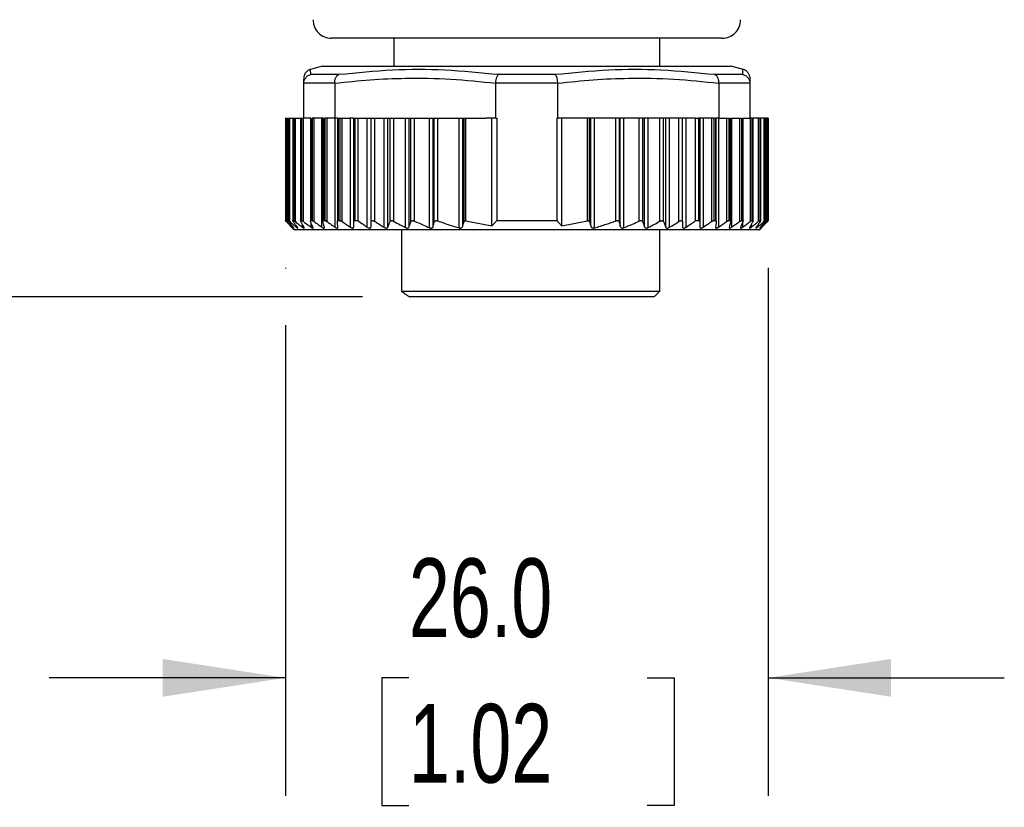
# Model space of a CAD drawing. Header units: millimetres. Extents: x 13 to 546, y 13 to 419.
# Tile 4 of 20: x 89 to 142, y 242 to 285. Entities that reach past the tile are written whole.
import ezdxf

# ---------------------------------------------------------------- set-up
doc = ezdxf.new("R2010")
doc.units = ezdxf.units.MM
doc.header["$LTSCALE"] = 2
doc.linetypes.add('SLD-Solid', pattern=[0])
doc.layers.add('DIMENSIONS', color=140, linetype='SLD-Solid', lineweight=25)
doc.styles.add('SLDTEXTSTYLE0', font='TXT', dxfattribs={"width": 0.7})
doc.dimstyles.new('SLDDIMSTYLE3', dxfattribs={"dimtxt": 4.316016, "dimasz": 6.604, "dimexe": 0, "dimexo": 0.0625, "dimgap": 1.079004, "dimtad": 0, "dimtih": 1, "dimtoh": 1, "dimdec": 1, "dimrnd": 1e-09, "dimzin": 12, "dimdsep": 46, "dimtxsty": 'SLDTEXTSTYLE0', "dimsah": 1, "dimcen": 0.09, "dimadec": 0, "dimazin": 3, "dimtfac": 1, "dimtdec": 1, "dimtmove": 0, "dimatfit": 0, "dimfxl": 0, "dimfrac": 2, "dimtolj": 1, "dimtzin": 12, "dimarcsym": 0})
doc.dimstyles.new('SLDDIMSTYLE5', dxfattribs={"dimtxt": 4.316016, "dimasz": 6.604, "dimexe": 0, "dimexo": 0.0625, "dimgap": 1.079004, "dimtad": 0, "dimtih": 1, "dimtoh": 1, "dimdec": 1, "dimrnd": 1e-09, "dimzin": 4, "dimdsep": 46, "dimtxsty": 'SLDTEXTSTYLE0', "dimsah": 1, "dimcen": 0.09, "dimadec": 0, "dimazin": 1, "dimtfac": 1, "dimtdec": 1, "dimtmove": 0, "dimatfit": 0, "dimfxl": 0, "dimfrac": 2, "dimtolj": 1, "dimtzin": 12, "dimarcsym": 0})

# ---------------------------------------------------------------- blocks, each defined once
blk = doc.blocks.new('_D_2')
at = {"layer": 'DIMENSIONS'}
for p, q in [((67.108, 310.046), (67.108, 322.746)), ((103.244, 310.046), (60.758, 310.046)), ((60.695, 290.697), (59.246, 290.697)), ((59.246, 290.697), (59.246, 283.837)), ((73.521, 290.697), (74.97, 290.697)), ((74.97, 290.697), (74.97, 283.837)), ((59.246, 283.837), (60.695, 283.837)), ((74.97, 283.837), (73.521, 283.837)), ((107.449, 269.689), (60.758, 269.689)), ((67.108, 269.689), (67.108, 256.989))]:
    blk.add_line(p, q, dxfattribs=at)
for points in [[(67.108, 310.046), (68.124, 316.65), (66.092, 316.65)], [(67.108, 269.689), (66.092, 263.085), (68.124, 263.085)]]:
    blk.add_solid(points, dxfattribs=at)
at = {"layer": 'DIMENSIONS', "char_height": 4.2333, "attachment_point": 1, "style": 'SLDTEXTSTYLE0'}
for s, insert in [('40.4', (60.695, 297.12)), ('1.59', (60.695, 289.295))]:
    blk.add_mtext(s, dxfattribs=dict(at, insert=insert))
blk = doc.blocks.new('_D_7')
at = {"layer": 'DIMENSIONS'}
for p, q in [((103.298, 271.249), (103.298, 271.213)), ((129.27, 271.249), (129.27, 242.862)), ((103.298, 268.165), (103.298, 242.862)), ((103.298, 249.212), (90.598, 249.212)), ((109.941, 249.212), (108.492, 249.212)), ((108.492, 249.212), (108.492, 242.353)), ((122.767, 249.212), (124.216, 249.212)), ((124.216, 249.212), (124.216, 242.353)), ((129.27, 249.212), (141.97, 249.212)), ((108.492, 242.353), (109.941, 242.353)), ((124.216, 242.353), (122.767, 242.353))]:
    blk.add_line(p, q, dxfattribs=at)
for points in [[(103.298, 249.212), (96.694, 250.228), (96.694, 248.196)], [(129.27, 249.212), (135.874, 248.196), (135.874, 250.228)]]:
    blk.add_solid(points, dxfattribs=at)
at = {"layer": 'DIMENSIONS', "char_height": 4.2333, "attachment_point": 1, "style": 'SLDTEXTSTYLE0'}
for s, insert in [('26.0', (109.941, 255.636)), ('1.02', (109.941, 247.81))]:
    blk.add_mtext(s, dxfattribs=dict(at, insert=insert))

msp = doc.modelspace()

# ---------------------------------------------------------------- linework, layer by layer
for p, q in [((126.784, 283.589), (105.784, 283.589)), ((109.134, 283.589), (109.134, 282.089)), ((123.434, 282.089), (123.434, 283.589)), ((105.284, 282.089), (104.649, 281.919)), ((105.284, 282.089), (127.284, 282.089)), ((127.919, 281.919), (127.284, 282.089)), ((104.284, 281.159), (104.284, 281.411)), ((104.665, 281.653), (106.188, 281.653)), ((114.761, 281.653), (117.807, 281.653)), ((126.38, 281.653), (127.903, 281.653)), ((128.184, 281.729), (128.184, 281.711)), ((128.284, 281.411), (128.284, 281.159)), ((105.954, 281.17), (104.284, 281.17)), ((104.284, 279.289), (104.284, 281.159)), ((105.954, 281.159), (105.954, 279.289)), ((117.954, 281.17), (114.614, 281.17)), ((114.614, 279.289), (114.614, 281.159)), ((117.954, 279.289), (117.954, 281.159)), ((128.284, 281.17), (126.614, 281.17)), ((126.614, 281.159), (126.614, 279.289)), ((128.284, 281.159), (128.284, 279.289)), ((103.298, 279.289), (103.298, 273.788)), ((103.298, 279.289), (103.298, 273.789)), ((103.298, 279.289), (103.306, 279.289)), ((103.298, 279.289), (103.298, 279.289)), ((103.306, 279.289), (103.306, 273.789)), ((103.306, 279.289), (103.368, 279.289)), ((103.368, 273.736), (103.368, 279.289)), ((103.368, 279.289), (103.431, 279.289)), ((103.431, 279.289), (103.431, 273.786)), ((103.431, 279.289), (103.433, 279.289)), ((103.433, 279.289), (103.433, 273.789)), ((103.433, 279.289), (103.455, 279.289)), ((103.455, 279.289), (103.455, 273.789)), ((103.455, 279.289), (103.531, 279.289)), ((103.531, 273.736), (103.531, 279.289)), ((103.531, 279.289), (103.702, 279.289)), ((103.702, 279.289), (103.702, 273.782)), ((103.702, 279.289), (103.709, 279.289)), ((103.709, 279.289), (103.709, 273.789)), ((103.709, 279.289), (103.746, 279.289)), ((103.746, 279.289), (103.746, 273.789)), ((103.746, 279.289), (103.834, 279.289)), ((103.834, 273.736), (103.834, 279.289)), ((103.834, 279.289), (104.109, 279.289)), ((104.109, 279.289), (104.109, 273.775)), ((104.109, 279.289), (104.122, 279.289)), ((104.122, 279.289), (104.122, 273.789)), ((104.122, 279.289), (104.173, 279.289)), ((104.173, 279.289), (104.173, 273.789)), ((104.173, 279.289), (104.273, 279.289)), ((104.273, 273.736), (104.273, 279.289)), ((104.273, 279.289), (104.284, 279.289)), ((104.669, 279.289), (104.284, 279.289)), ((104.648, 279.289), (104.648, 273.768)), ((104.669, 279.289), (104.669, 273.789)), ((105.343, 279.289), (104.733, 279.289)), ((104.733, 279.289), (104.733, 273.789)), ((104.844, 273.736), (104.844, 279.289)), ((105.266, 273.438), (105.266, 279.289)), ((105.311, 279.289), (105.311, 273.756)), ((105.343, 279.289), (105.343, 273.789)), ((105.42, 279.289), (105.42, 273.789)), ((105.954, 279.289), (105.42, 279.289)), ((105.54, 273.736), (105.54, 279.289)), ((106.093, 279.289), (105.954, 279.289)), ((105.975, 273.438), (105.975, 279.289)), ((106.093, 279.289), (106.093, 273.745)), ((106.093, 279.289), (106.137, 279.289)), ((106.137, 279.289), (106.137, 273.789)), ((106.137, 279.289), (106.226, 279.289)), ((106.226, 279.289), (106.226, 273.789)), ((106.226, 279.289), (106.354, 279.289)), ((106.354, 273.736), (106.354, 279.289)), ((106.354, 279.289), (106.769, 279.289)), ((106.945, 279.289), (106.769, 279.289)), ((106.798, 273.438), (106.798, 279.289)), ((106.945, 279.289), (106.972, 279.289)), ((106.972, 273.438), (106.972, 279.289)), ((106.972, 279.289), (106.984, 279.289)), ((106.984, 273.736), (106.984, 279.289)), ((106.984, 279.289), (107.041, 279.289)), ((107.041, 279.289), (107.041, 273.789)), ((107.041, 279.289), (107.2, 279.289)), ((107.2, 279.289), (107.2, 273.789)), ((107.2, 279.289), (107.706, 279.289)), ((107.706, 273.441), (107.706, 279.289)), ((107.706, 279.289), (107.906, 279.289)), ((107.906, 273.718), (107.906, 279.289)), ((107.906, 279.289), (108.106, 279.289)), ((108.106, 273.744), (108.106, 279.289)), ((108.106, 279.289), (108.613, 279.289)), ((108.613, 273.43), (108.613, 279.289)), ((108.613, 279.289), (108.806, 279.289)), ((108.806, 273.433), (108.806, 279.289)), ((108.806, 279.289), (108.931, 279.289)), ((108.931, 273.741), (108.931, 279.289)), ((108.931, 279.289), (109.124, 279.289)), ((109.124, 273.755), (109.124, 279.289)), ((109.124, 279.289), (109.756, 279.289)), ((109.756, 273.418), (109.756, 279.289)), ((109.756, 279.289), (109.949, 279.289)), ((109.949, 273.447), (109.949, 279.289)), ((109.949, 279.289), (110.051, 279.289)), ((110.051, 273.727), (110.051, 279.289)), ((110.051, 279.289), (110.244, 279.289)), ((110.244, 273.766), (110.244, 279.289)), ((110.244, 279.289), (111.059, 279.289)), ((111.059, 273.407), (111.059, 279.289)), ((111.059, 279.289), (111.256, 279.289)), ((111.256, 273.478), (111.256, 279.289)), ((111.256, 279.289), (111.302, 279.289)), ((111.302, 273.696), (111.302, 279.289)), ((111.302, 279.289), (111.499, 279.289)), ((111.499, 273.775), (111.499, 279.289)), ((111.499, 279.289), (112.645, 279.289)), ((112.645, 273.398), (112.645, 279.289)), ((112.645, 279.289), (112.838, 279.289)), ((112.838, 273.486), (112.838, 279.289)), ((112.838, 279.289), (112.914, 279.289)), ((112.914, 273.739), (112.914, 279.289)), ((112.914, 279.289), (113.011, 279.289)), ((113.011, 273.786), (113.011, 279.289)), ((113.011, 279.289), (114.069, 279.289)), ((114.614, 279.289), (114.069, 279.289)), ((114.404, 273.507), (114.404, 279.289)), ((114.614, 279.289), (114.675, 279.289)), ((114.675, 279.289), (114.675, 273.789)), ((117.893, 279.289), (117.954, 279.289)), ((117.893, 279.289), (117.893, 273.789)), ((118.499, 279.289), (117.954, 279.289)), ((118.164, 273.507), (118.164, 279.289)), ((119.557, 279.289), (118.499, 279.289)), ((119.557, 273.786), (119.557, 279.289)), ((119.654, 279.289), (119.557, 279.289)), ((119.654, 273.739), (119.654, 279.289)), ((119.73, 279.289), (119.654, 279.289)), ((119.73, 273.486), (119.73, 279.289)), ((119.923, 279.289), (119.73, 279.289)), ((119.923, 273.398), (119.923, 279.289)), ((121.069, 279.289), (119.923, 279.289)), ((121.069, 273.775), (121.069, 279.289)), ((121.266, 279.289), (121.069, 279.289)), ((121.266, 273.696), (121.266, 279.289)), ((121.312, 279.289), (121.266, 279.289)), ((121.312, 273.478), (121.312, 279.289)), ((121.509, 279.289), (121.312, 279.289)), ((121.509, 273.407), (121.509, 279.289)), ((122.324, 279.289), (121.509, 279.289)), ((122.324, 273.766), (122.324, 279.289)), ((122.517, 279.289), (122.324, 279.289)), ((122.517, 273.727), (122.517, 279.289)), ((122.619, 279.289), (122.517, 279.289)), ((122.619, 273.447), (122.619, 279.289)), ((122.812, 279.289), (122.619, 279.289)), ((122.812, 273.418), (122.812, 279.289)), ((123.444, 279.289), (122.812, 279.289)), ((123.444, 273.755), (123.444, 279.289)), ((123.637, 279.289), (123.444, 279.289)), ((123.637, 273.741), (123.637, 279.289)), ((123.762, 279.289), (123.637, 279.289)), ((123.762, 273.433), (123.762, 279.289)), ((123.955, 279.289), (123.762, 279.289)), ((123.955, 273.43), (123.955, 279.289)), ((124.462, 279.289), (123.955, 279.289)), ((124.462, 273.744), (124.462, 279.289)), ((124.662, 279.289), (124.462, 279.289)), ((124.662, 273.718), (124.662, 279.289)), ((124.862, 279.289), (124.662, 279.289)), ((124.862, 273.441), (124.862, 279.289)), ((125.367, 279.289), (124.862, 279.289)), ((125.367, 273.789), (125.367, 279.289)), ((125.367, 279.289), (125.527, 279.289)), ((125.527, 279.289), (125.527, 273.789)), ((125.584, 279.289), (125.527, 279.289)), ((125.584, 279.289), (125.584, 273.736)), ((125.596, 279.289), (125.584, 279.289)), ((125.596, 279.289), (125.596, 273.438)), ((125.623, 279.289), (125.596, 279.289)), ((125.799, 279.289), (125.623, 279.289)), ((125.77, 279.289), (125.77, 273.438)), ((126.214, 279.289), (125.799, 279.289)), ((126.214, 279.289), (126.214, 273.736)), ((126.342, 279.289), (126.214, 279.289)), ((126.342, 279.289), (126.342, 273.789)), ((126.342, 279.289), (126.431, 279.289)), ((126.431, 279.289), (126.431, 273.789)), ((126.475, 279.289), (126.431, 279.289)), ((126.475, 273.745), (126.475, 279.289)), ((126.614, 279.289), (126.475, 279.289)), ((126.593, 279.289), (126.593, 273.438)), ((126.614, 279.289), (127.148, 279.289)), ((127.028, 279.289), (127.028, 273.736)), ((127.148, 279.289), (127.148, 273.789)), ((127.225, 279.289), (127.835, 279.289)), ((127.225, 279.289), (127.225, 273.789)), ((127.257, 273.757), (127.257, 279.289)), ((127.302, 279.289), (127.302, 273.438)), ((127.724, 279.289), (127.724, 273.736)), ((127.835, 279.289), (127.835, 273.789)), ((127.899, 279.289), (128.284, 279.289)), ((127.899, 279.289), (127.899, 273.789)), ((127.92, 273.767), (127.92, 279.289)), ((128.295, 279.289), (128.284, 279.289)), ((128.295, 279.289), (128.295, 273.736)), ((128.395, 279.289), (128.295, 279.289)), ((128.395, 279.289), (128.395, 273.789)), ((128.395, 279.289), (128.446, 279.289)), ((128.446, 279.289), (128.446, 273.789)), ((128.459, 279.289), (128.446, 279.289)), ((128.459, 273.775), (128.459, 279.289)), ((128.734, 279.289), (128.459, 279.289)), ((128.734, 279.289), (128.734, 273.736)), ((128.822, 279.289), (128.734, 279.289)), ((128.822, 279.289), (128.822, 273.789)), ((128.822, 279.289), (128.859, 279.289)), ((128.859, 279.289), (128.859, 273.789)), ((128.866, 279.289), (128.859, 279.289)), ((128.866, 273.782), (128.866, 279.289)), ((129.037, 279.289), (128.866, 279.289)), ((129.037, 279.289), (129.037, 273.736)), ((129.113, 279.289), (129.037, 279.289)), ((129.113, 279.289), (129.113, 273.789)), ((129.113, 279.289), (129.135, 279.289)), ((129.135, 279.289), (129.135, 273.789)), ((129.137, 279.289), (129.135, 279.289)), ((129.137, 273.785), (129.137, 279.289)), ((129.2, 279.289), (129.137, 279.289)), ((129.2, 279.289), (129.2, 273.736)), ((129.262, 279.289), (129.2, 279.289)), ((129.262, 279.289), (129.262, 273.789)), ((129.262, 279.289), (129.27, 279.289)), ((129.27, 273.788), (129.27, 279.289)), ((129.27, 279.289), (129.27, 273.789)), ((129.27, 279.289), (129.27, 279.289)), ((103.298, 273.789), (103.306, 273.789)), ((103.433, 273.789), (103.455, 273.789)), ((103.682, 273.391), (103.784, 273.289)), ((103.692, 273.438), (103.692, 273.469)), ((103.709, 273.789), (103.746, 273.789)), ((103.886, 273.438), (103.886, 273.513)), ((104.124, 273.736), (104.11, 273.768)), ((104.122, 273.789), (104.173, 273.789)), ((104.215, 273.438), (104.215, 273.577)), ((104.669, 273.789), (104.733, 273.789)), ((104.677, 273.438), (104.677, 273.686)), ((105.343, 273.789), (105.42, 273.789)), ((106.137, 273.789), (106.226, 273.789)), ((107.041, 273.789), (107.2, 273.789)), ((107.906, 273.456), (107.906, 273.718)), ((113.011, 273.786), (114.404, 273.507)), ((114.675, 273.789), (117.893, 273.789)), ((118.164, 273.507), (119.557, 273.786)), ((124.662, 273.718), (124.662, 273.456)), ((125.367, 273.789), (125.527, 273.789)), ((126.342, 273.789), (126.431, 273.789)), ((127.148, 273.789), (127.225, 273.789)), ((127.172, 273.438), (127.171, 273.418)), ((127.835, 273.789), (127.899, 273.789)), ((127.891, 273.686), (127.891, 273.438)), ((128.353, 273.577), (128.353, 273.438)), ((128.395, 273.789), (128.446, 273.789)), ((128.682, 273.513), (128.682, 273.438)), ((128.784, 273.289), (128.886, 273.391)), ((128.822, 273.789), (128.859, 273.789)), ((128.876, 273.469), (128.876, 273.438)), ((129.113, 273.789), (129.135, 273.789)), ((129.135, 273.789), (129.135, 273.785)), ((129.262, 273.789), (129.27, 273.789)), ((128.784, 273.289), (103.784, 273.289)), ((109.549, 273.289), (109.549, 269.989)), ((123.434, 269.989), (123.434, 273.289)), ((109.549, 269.989), (123.434, 269.989)), ((123.134, 269.689), (109.989, 269.689)), ((123.134, 269.689), (123.434, 269.989))]:
    msp.add_line(p, q)
at = {"flags": 128}
for points in [[(104.665, 281.653), (104.657, 281.891), (104.657, 281.891)], [(127.903, 281.653), (127.911, 281.891), (127.911, 281.891)]]:
    msp.add_lwpolyline(points, dxfattribs=at)
for centre, start, end in [((105.784, 284.589), 179.9997, 270), ((126.784, 284.589), 269.9999, 360)]:
    msp.add_arc(centre, 1, start, end)
for points, knots in [([(104.655, 281.921), (104.605, 281.902), (104.502, 281.864), (104.381, 281.747), (104.299, 281.6), (104.289, 281.491), (104.284, 281.438)], [0, 0, 0, 0, 0.243177, 0.500001, 0.756812, 1, 1, 1, 1]), ([(106.188, 281.653), (107.146, 281.748), (109.036, 281.937), (111.907, 281.937), (113.8, 281.748), (114.761, 281.653)], [0, 0, 0, 0, 0.3359067, 0.6630453, 1, 1, 1, 1]), ([(117.807, 281.653), (118.767, 281.748), (120.661, 281.936), (123.531, 281.937), (125.422, 281.748), (126.38, 281.653)], [0, 0, 0, 0, 0.336877, 0.664016, 1, 1, 1, 1]), ([(128.187, 281.73), (128.185, 281.734), (128.157, 281.788), (128.063, 281.862), (127.962, 281.902), (127.913, 281.921)], [0, 0, 0, 0, 0.039236, 0.532721, 1, 1, 1, 1]), ([(104.284, 281.17), (104.288, 281.212), (104.297, 281.305), (104.364, 281.444), (104.483, 281.581), (104.602, 281.628), (104.665, 281.653)], [0, 0, 0, 0, 0.192687, 0.424405, 0.694073, 1, 1, 1, 1]), ([(105.954, 281.17), (105.954, 281.213), (105.955, 281.305), (105.992, 281.442), (106.062, 281.575), (106.146, 281.627), (106.188, 281.653)], [0, 0, 0, 0, 0.230882, 0.485295, 0.746498, 1, 1, 1, 1]), ([(114.614, 281.159), (113.807, 281.242), (112.195, 281.409), (109.937, 281.443), (107.854, 281.364), (106.588, 281.227), (105.954, 281.159)], [0, 0, 0, 0, 0.280186, 0.559916, 0.779779, 1, 1, 1, 1]), ([(114.614, 281.17), (114.618, 281.211), (114.625, 281.3), (114.654, 281.432), (114.689, 281.558), (114.739, 281.624), (114.761, 281.653)], [0, 0, 0, 0, 0.245071, 0.520722, 0.789529, 1, 1, 1, 1]), ([(117.954, 281.17), (117.95, 281.213), (117.942, 281.304), (117.913, 281.437), (117.879, 281.562), (117.829, 281.625), (117.807, 281.653)], [0, 0, 0, 0, 0.256026, 0.533458, 0.796438, 1, 1, 1, 1]), ([(126.614, 281.159), (125.807, 281.242), (124.195, 281.409), (121.937, 281.443), (119.854, 281.364), (118.588, 281.227), (117.954, 281.159)], [0, 0, 0, 0, 0.280186, 0.559916, 0.779779, 1, 1, 1, 1]), ([(126.614, 281.17), (126.614, 281.211), (126.613, 281.301), (126.578, 281.437), (126.509, 281.573), (126.423, 281.626), (126.38, 281.653)], [0, 0, 0, 0, 0.220689, 0.472488, 0.737818, 1, 1, 1, 1]), ([(127.903, 281.653), (127.964, 281.629), (128.081, 281.583), (128.201, 281.45), (128.27, 281.309), (128.279, 281.214), (128.284, 281.17)], [0, 0, 0, 0, 0.297353, 0.563927, 0.798468, 1, 1, 1, 1]), ([(128.184, 281.711), (128.214, 281.663), (128.271, 281.571), (128.28, 281.463), (128.284, 281.411)], [0, 0, 0, 0, 0.524352, 1, 1, 1, 1]), ([(104.284, 281.17), (104.284, 281.168), (104.284, 281.164), (104.284, 281.16), (104.284, 281.159)], [0, 0, 0, 0, 0.559816, 1, 1, 1, 1]), ([(105.954, 281.159), (105.954, 281.161), (105.954, 281.164), (105.954, 281.168), (105.954, 281.17)], [0, 0, 0, 0, 0.5601464, 1, 1, 1, 1]), ([(114.614, 281.17), (114.614, 281.168), (114.614, 281.164), (114.614, 281.16), (114.614, 281.159)], [0, 0, 0, 0, 0.559963, 1, 1, 1, 1]), ([(117.954, 281.159), (117.954, 281.161), (117.954, 281.164), (117.954, 281.168), (117.954, 281.17)], [0, 0, 0, 0, 0.560031, 1, 1, 1, 1]), ([(126.614, 281.17), (126.614, 281.168), (126.614, 281.164), (126.614, 281.16), (126.614, 281.159)], [0, 0, 0, 0, 0.559857, 1, 1, 1, 1]), ([(128.284, 281.159), (128.284, 281.161), (128.284, 281.164), (128.284, 281.168), (128.284, 281.17)], [0, 0, 0, 0, 0.560196, 1, 1, 1, 1]), ([(103.346, 273.736), (103.336, 273.747), (103.321, 273.763), (103.303, 273.78), (103.299, 273.788), (103.298, 273.789)], [0, 0, 0, 0, 0.624172, 0.935148, 1, 1, 1, 1]), ([(103.306, 273.789), (103.309, 273.787), (103.32, 273.779), (103.34, 273.761), (103.358, 273.745), (103.368, 273.736)], [0, 0, 0, 0, 0.1492138, 0.4987007, 1, 1, 1, 1]), ([(103.636, 273.438), (103.582, 273.493), (103.484, 273.592), (103.388, 273.692), (103.346, 273.736)], [0, 0, 0, 0, 0.559261, 1, 1, 1, 1]), ([(103.368, 273.736), (103.428, 273.68), (103.535, 273.58), (103.644, 273.481), (103.692, 273.438)], [0, 0, 0, 0, 0.560537, 1, 1, 1, 1]), ([(103.466, 273.736), (103.459, 273.746), (103.448, 273.762), (103.428, 273.781), (103.432, 273.788), (103.433, 273.789)], [0, 0, 0, 0, 0.634696, 0.930101, 1, 1, 1, 1]), ([(103.455, 273.789), (103.461, 273.787), (103.476, 273.781), (103.5, 273.761), (103.52, 273.745), (103.531, 273.736)], [0, 0, 0, 0, 0.1821987, 0.5287575, 1, 1, 1, 1]), ([(103.719, 273.438), (103.672, 273.493), (103.587, 273.592), (103.503, 273.692), (103.466, 273.736)], [0, 0, 0, 0, 0.559017, 1, 1, 1, 1]), ([(103.531, 273.736), (103.597, 273.68), (103.715, 273.58), (103.833, 273.481), (103.886, 273.438)], [0, 0, 0, 0, 0.56039, 1, 1, 1, 1]), ([(103.682, 273.391), (103.683, 273.391), (103.686, 273.387), (103.664, 273.409), (103.656, 273.418), (103.642, 273.431), (103.636, 273.438)], [0, 0, 0, 0, 0.015615, 0.219654, 0.634909, 1, 1, 1, 1]), ([(103.692, 273.438), (103.704, 273.427), (103.723, 273.412), (103.738, 273.395), (103.758, 273.387), (103.744, 273.407), (103.735, 273.419), (103.724, 273.432), (103.719, 273.438)], [0, 0, 0, 0, 0.332035, 0.513576, 0.571029, 0.650733, 0.833364, 1, 1, 1, 1]), ([(103.726, 273.736), (103.72, 273.745), (103.711, 273.759), (103.698, 273.784), (103.706, 273.788), (103.709, 273.789)], [0, 0, 0, 0, 0.606759, 0.881099, 1, 1, 1, 1]), ([(103.94, 273.438), (103.9, 273.493), (103.828, 273.592), (103.757, 273.692), (103.726, 273.736)], [0, 0, 0, 0, 0.558723, 1, 1, 1, 1]), ([(103.746, 273.789), (103.753, 273.787), (103.771, 273.782), (103.8, 273.762), (103.822, 273.745), (103.834, 273.736)], [0, 0, 0, 0, 0.2096939, 0.5539388, 1, 1, 1, 1]), ([(103.834, 273.736), (103.905, 273.68), (104.031, 273.58), (104.159, 273.481), (104.215, 273.438)], [0, 0, 0, 0, 0.56026, 1, 1, 1, 1]), ([(103.886, 273.438), (103.899, 273.427), (103.92, 273.41), (103.941, 273.395), (103.965, 273.386), (103.962, 273.406), (103.952, 273.419), (103.944, 273.432), (103.94, 273.438)], [0, 0, 0, 0, 0.338525, 0.537956, 0.629153, 0.696936, 0.853133, 1, 1, 1, 1]), ([(104.111, 273.775), (104.11, 273.779), (104.11, 273.787), (104.118, 273.788), (104.122, 273.789)], [0, 0, 0, 0, 0.476225, 1, 1, 1, 1]), ([(104.295, 273.438), (104.263, 273.493), (104.206, 273.592), (104.149, 273.692), (104.124, 273.736)], [0, 0, 0, 0, 0.558395, 1, 1, 1, 1]), ([(104.173, 273.789), (104.182, 273.787), (104.203, 273.782), (104.236, 273.762), (104.26, 273.745), (104.273, 273.736)], [0, 0, 0, 0, 0.232182, 0.574635, 1, 1, 1, 1]), ([(104.215, 273.438), (104.229, 273.427), (104.253, 273.41), (104.281, 273.394), (104.305, 273.385), (104.313, 273.404), (104.305, 273.42), (104.298, 273.432), (104.295, 273.438)], [0, 0, 0, 0, 0.336742, 0.548224, 0.6673, 0.737834, 0.872221, 1, 1, 1, 1]), ([(104.273, 273.736), (104.348, 273.68), (104.482, 273.58), (104.617, 273.481), (104.677, 273.438)], [0, 0, 0, 0, 0.560159, 1, 1, 1, 1]), ([(104.656, 273.736), (104.651, 273.746), (104.644, 273.762), (104.652, 273.787), (104.663, 273.789), (104.669, 273.789)], [0, 0, 0, 0, 0.503015, 0.774395, 1, 1, 1, 1]), ([(104.782, 273.438), (104.759, 273.493), (104.716, 273.592), (104.674, 273.692), (104.656, 273.736)], [0, 0, 0, 0, 0.558063, 1, 1, 1, 1]), ([(104.677, 273.438), (104.692, 273.427), (104.718, 273.409), (104.751, 273.393), (104.778, 273.385), (104.793, 273.401), (104.789, 273.42), (104.785, 273.432), (104.782, 273.438)], [0, 0, 0, 0, 0.32876, 0.546845, 0.687301, 0.7693, 0.888811, 1, 1, 1, 1]), ([(104.733, 273.789), (104.744, 273.787), (104.768, 273.783), (104.805, 273.763), (104.83, 273.745), (104.844, 273.736)], [0, 0, 0, 0, 0.250779, 0.591871, 1, 1, 1, 1]), ([(104.844, 273.736), (104.923, 273.68), (105.063, 273.58), (105.204, 273.481), (105.266, 273.438)], [0, 0, 0, 0, 0.560096, 1, 1, 1, 1]), ([(105.266, 273.438), (105.282, 273.427), (105.309, 273.409), (105.348, 273.392), (105.377, 273.386), (105.398, 273.399), (105.4, 273.42), (105.397, 273.432), (105.396, 273.438)], [0, 0, 0, 0, 0.317284, 0.537815, 0.693976, 0.789575, 0.901637, 1, 1, 1, 1]), ([(105.313, 273.756), (105.312, 273.76), (105.31, 273.771), (105.323, 273.788), (105.336, 273.789), (105.343, 273.789)], [0, 0, 0, 0, 0.2330482, 0.6348943, 1, 1, 1, 1]), ([(105.396, 273.438), (105.38, 273.493), (105.353, 273.592), (105.326, 273.692), (105.314, 273.736)], [0, 0, 0, 0, 0.557759, 1, 1, 1, 1]), ([(105.42, 273.789), (105.432, 273.787), (105.459, 273.783), (105.499, 273.763), (105.526, 273.745), (105.54, 273.736)], [0, 0, 0, 0, 0.266369, 0.606386, 1, 1, 1, 1]), ([(105.54, 273.736), (105.621, 273.68), (105.766, 273.58), (105.911, 273.481), (105.975, 273.438)], [0, 0, 0, 0, 0.560046, 1, 1, 1, 1]), ([(105.975, 273.438), (105.992, 273.427), (106.021, 273.408), (106.064, 273.392), (106.097, 273.387), (106.122, 273.398), (106.129, 273.419), (106.128, 273.432), (106.128, 273.438)], [0, 0, 0, 0, 0.303961, 0.524006, 0.6915, 0.79976, 0.910472, 1, 1, 1, 1]), ([(106.093, 273.736), (106.093, 273.747), (106.092, 273.767), (106.113, 273.788), (106.129, 273.789), (106.137, 273.789)], [0, 0, 0, 0, 0.4128193, 0.7171393, 1, 1, 1, 1]), ([(106.128, 273.438), (106.121, 273.493), (106.11, 273.592), (106.098, 273.692), (106.093, 273.736)], [0, 0, 0, 0, 0.557561, 1, 1, 1, 1]), ([(106.226, 273.789), (106.239, 273.787), (106.268, 273.784), (106.311, 273.763), (106.339, 273.745), (106.354, 273.736)], [0, 0, 0, 0, 0.279759, 0.618896, 1, 1, 1, 1]), ([(106.354, 273.736), (106.437, 273.68), (106.584, 273.58), (106.733, 273.481), (106.798, 273.438)], [0, 0, 0, 0, 0.560008, 1, 1, 1, 1]), ([(106.798, 273.438), (106.816, 273.427), (106.846, 273.408), (106.892, 273.391), (106.928, 273.387), (106.957, 273.397), (106.97, 273.418), (106.971, 273.432), (106.972, 273.438)], [0, 0, 0, 0, 0.2900958, 0.5076968, 0.6830486, 0.8022101, 0.9156254, 1, 1, 1, 1]), ([(106.972, 273.438), (106.974, 273.493), (106.978, 273.592), (106.982, 273.692), (106.984, 273.736)], [0, 0, 0, 0, 0.557519, 1, 1, 1, 1]), ([(106.984, 273.736), (106.985, 273.747), (106.989, 273.769), (107.015, 273.787), (107.033, 273.789), (107.041, 273.789)], [0, 0, 0, 0, 0.387044, 0.705652, 1, 1, 1, 1]), ([(107.2, 273.789), (107.294, 273.724), (107.462, 273.607), (107.631, 273.492), (107.706, 273.441)], [0, 0, 0, 0, 0.5601405, 1, 1, 1, 1]), ([(107.706, 273.441), (107.724, 273.43), (107.756, 273.41), (107.806, 273.392), (107.846, 273.387), (107.879, 273.396), (107.902, 273.42), (107.904, 273.443), (107.906, 273.456)], [0, 0, 0, 0, 0.257632, 0.454994, 0.622659, 0.740186, 0.84619, 1, 1, 1, 1]), ([(107.906, 273.718), (107.907, 273.732), (107.91, 273.758), (107.94, 273.785), (107.979, 273.791), (108.021, 273.784), (108.064, 273.768), (108.092, 273.752), (108.106, 273.744)], [0, 0, 0, 0, 0.169218, 0.296909, 0.454213, 0.621797, 0.807871, 1, 1, 1, 1]), ([(108.106, 273.744), (108.2, 273.684), (108.368, 273.579), (108.538, 273.475), (108.613, 273.43)], [0, 0, 0, 0, 0.559996, 1, 1, 1, 1]), ([(108.613, 273.43), (108.63, 273.42), (108.663, 273.402), (108.713, 273.388), (108.756, 273.389), (108.789, 273.404), (108.8, 273.423), (108.806, 273.433)], [0, 0, 0, 0, 0.27039, 0.522991, 0.706065, 0.845095, 1, 1, 1, 1]), ([(108.806, 273.433), (108.829, 273.49), (108.872, 273.592), (108.913, 273.695), (108.931, 273.741)], [0, 0, 0, 0, 0.55753, 1, 1, 1, 1]), ([(108.931, 273.741), (108.937, 273.752), (108.95, 273.773), (108.987, 273.789), (109.029, 273.79), (109.074, 273.779), (109.106, 273.766), (109.122, 273.756), (109.124, 273.755)], [0, 0, 0, 0, 0.1709082, 0.3333548, 0.5321213, 0.7386233, 0.9704221, 1, 1, 1, 1]), ([(109.124, 273.755), (109.242, 273.691), (109.451, 273.576), (109.663, 273.466), (109.756, 273.418)], [0, 0, 0, 0, 0.55999, 1, 1, 1, 1]), ([(109.756, 273.418), (109.772, 273.41), (109.804, 273.396), (109.852, 273.387), (109.893, 273.392), (109.929, 273.41), (109.942, 273.433), (109.949, 273.447)], [0, 0, 0, 0, 0.242572, 0.470604, 0.649117, 0.798039, 1, 1, 1, 1]), ([(109.949, 273.447), (109.968, 273.499), (110.002, 273.592), (110.036, 273.686), (110.051, 273.727)], [0, 0, 0, 0, 0.558586, 1, 1, 1, 1]), ([(110.051, 273.727), (110.058, 273.74), (110.071, 273.765), (110.111, 273.787), (110.155, 273.791), (110.201, 273.783), (110.23, 273.772), (110.244, 273.766)], [0, 0, 0, 0, 0.1991528, 0.3752198, 0.5862863, 0.795386, 1, 1, 1, 1]), ([(110.244, 273.766), (110.395, 273.696), (110.665, 273.573), (110.939, 273.457), (111.059, 273.407)], [0, 0, 0, 0, 0.5599781, 1, 1, 1, 1]), ([(111.059, 273.407), (111.075, 273.401), (111.106, 273.39), (111.152, 273.387), (111.193, 273.396), (111.229, 273.419), (111.249, 273.45), (111.255, 273.472), (111.256, 273.478)], [0, 0, 0, 0, 0.207257, 0.402731, 0.56524, 0.714411, 0.925007, 1, 1, 1, 1]), ([(111.256, 273.478), (111.265, 273.519), (111.28, 273.591), (111.295, 273.664), (111.302, 273.696)], [0, 0, 0, 0, 0.559518, 1, 1, 1, 1]), ([(111.302, 273.696), (111.31, 273.718), (111.322, 273.753), (111.37, 273.782), (111.416, 273.791), (111.461, 273.787), (111.488, 273.778), (111.499, 273.775)], [0, 0, 0, 0, 0.274964, 0.450778, 0.657233, 0.857408, 1, 1, 1, 1]), ([(111.499, 273.775), (111.711, 273.699), (112.09, 273.563), (112.475, 273.448), (112.645, 273.398)], [0, 0, 0, 0, 0.559937, 1, 1, 1, 1]), ([(112.645, 273.398), (112.661, 273.394), (112.692, 273.387), (112.737, 273.391), (112.78, 273.407), (112.818, 273.438), (112.831, 273.47), (112.838, 273.486)], [0, 0, 0, 0, 0.2051039, 0.3985902, 0.5686117, 0.7836512, 1, 1, 1, 1]), ([(112.838, 273.486), (112.852, 273.533), (112.878, 273.617), (112.903, 273.702), (112.914, 273.739)], [0, 0, 0, 0, 0.559593, 1, 1, 1, 1]), ([(112.914, 273.739), (112.919, 273.75), (112.928, 273.768), (112.951, 273.784), (112.975, 273.79), (112.995, 273.789), (113.007, 273.787), (113.011, 273.786)], [0, 0, 0, 0, 0.298641, 0.498307, 0.689936, 0.90081, 1, 1, 1, 1]), ([(114.404, 273.507), (114.455, 273.559), (114.546, 273.653), (114.635, 273.747), (114.675, 273.789)], [0, 0, 0, 0, 0.559308, 1, 1, 1, 1]), ([(117.893, 273.789), (117.944, 273.736), (118.033, 273.642), (118.124, 273.548), (118.164, 273.507)], [0, 0, 0, 0, 0.560698, 1, 1, 1, 1]), ([(119.557, 273.786), (119.566, 273.788), (119.583, 273.791), (119.608, 273.787), (119.636, 273.773), (119.647, 273.753), (119.654, 273.739)], [0, 0, 0, 0, 0.225637, 0.435687, 0.622647, 1, 1, 1, 1]), ([(119.654, 273.739), (119.668, 273.692), (119.693, 273.607), (119.719, 273.523), (119.73, 273.486)], [0, 0, 0, 0, 0.560416, 1, 1, 1, 1]), ([(119.73, 273.486), (119.74, 273.464), (119.757, 273.428), (119.807, 273.397), (119.856, 273.387), (119.896, 273.39), (119.917, 273.396), (119.923, 273.398)], [0, 0, 0, 0, 0.299134, 0.493312, 0.716851, 0.92596, 1, 1, 1, 1]), ([(119.923, 273.398), (120.139, 273.462), (120.524, 273.578), (120.903, 273.715), (121.069, 273.775)], [0, 0, 0, 0, 0.5598957, 1, 1, 1, 1]), ([(121.069, 273.775), (121.085, 273.78), (121.116, 273.789), (121.163, 273.79), (121.203, 273.78), (121.24, 273.755), (121.26, 273.723), (121.265, 273.701), (121.266, 273.696)], [0, 0, 0, 0, 0.205783, 0.39957, 0.56336, 0.717571, 0.936485, 1, 1, 1, 1]), ([(121.266, 273.696), (121.275, 273.655), (121.29, 273.583), (121.305, 273.51), (121.312, 273.478)], [0, 0, 0, 0, 0.5604867, 1, 1, 1, 1]), ([(121.312, 273.478), (121.318, 273.46), (121.328, 273.428), (121.367, 273.399), (121.41, 273.388), (121.455, 273.39), (121.488, 273.399), (121.506, 273.406), (121.509, 273.407)], [0, 0, 0, 0, 0.230066, 0.405665, 0.574651, 0.768089, 0.962048, 1, 1, 1, 1]), ([(121.509, 273.407), (121.662, 273.472), (121.936, 273.587), (122.205, 273.711), (122.324, 273.766)], [0, 0, 0, 0, 0.559962, 1, 1, 1, 1]), ([(122.324, 273.766), (122.34, 273.772), (122.372, 273.785), (122.42, 273.791), (122.461, 273.785), (122.497, 273.765), (122.51, 273.741), (122.517, 273.727)], [0, 0, 0, 0, 0.23647, 0.458685, 0.63737, 0.791856, 1, 1, 1, 1]), ([(122.517, 273.727), (122.536, 273.674), (122.57, 273.581), (122.604, 273.488), (122.619, 273.447)], [0, 0, 0, 0, 0.561419, 1, 1, 1, 1]), ([(122.619, 273.447), (122.625, 273.434), (122.638, 273.41), (122.677, 273.391), (122.72, 273.387), (122.767, 273.397), (122.796, 273.41), (122.812, 273.418)], [0, 0, 0, 0, 0.1892394, 0.3579564, 0.5610153, 0.7645662, 1, 1, 1, 1]), ([(122.812, 273.418), (122.931, 273.479), (123.142, 273.59), (123.352, 273.705), (123.444, 273.755)], [0, 0, 0, 0, 0.559984, 1, 1, 1, 1]), ([(123.444, 273.755), (123.461, 273.764), (123.493, 273.78), (123.543, 273.791), (123.585, 273.788), (123.619, 273.772), (123.631, 273.752), (123.637, 273.741)], [0, 0, 0, 0, 0.258972, 0.501312, 0.68461, 0.830152, 1, 1, 1, 1]), ([(123.637, 273.741), (123.66, 273.683), (123.701, 273.58), (123.744, 273.477), (123.762, 273.433)], [0, 0, 0, 0, 0.562483, 1, 1, 1, 1]), ([(123.762, 273.433), (123.768, 273.422), (123.781, 273.4), (123.822, 273.387), (123.864, 273.39), (123.91, 273.404), (123.939, 273.421), (123.955, 273.43)], [0, 0, 0, 0, 0.159514, 0.344346, 0.541011, 0.746012, 1, 1, 1, 1]), ([(123.955, 273.43), (124.05, 273.488), (124.22, 273.591), (124.388, 273.697), (124.462, 273.744)], [0, 0, 0, 0, 0.559994, 1, 1, 1, 1]), ([(124.462, 273.744), (124.48, 273.754), (124.512, 273.772), (124.561, 273.788), (124.602, 273.791), (124.635, 273.78), (124.659, 273.755), (124.661, 273.732), (124.662, 273.718)], [0, 0, 0, 0, 0.245717, 0.440816, 0.607313, 0.728407, 0.840071, 1, 1, 1, 1]), ([(124.662, 273.456), (124.664, 273.442), (124.666, 273.418), (124.695, 273.392), (124.733, 273.387), (124.774, 273.395), (124.818, 273.413), (124.847, 273.431), (124.862, 273.441)], [0, 0, 0, 0, 0.161167, 0.282356, 0.4322, 0.593679, 0.776851, 1, 1, 1, 1]), ([(124.862, 273.441), (124.957, 273.506), (125.126, 273.621), (125.294, 273.738), (125.367, 273.789)], [0, 0, 0, 0, 0.559874, 1, 1, 1, 1]), ([(125.527, 273.789), (125.538, 273.788), (125.558, 273.786), (125.581, 273.764), (125.583, 273.745), (125.584, 273.736)], [0, 0, 0, 0, 0.372207, 0.67499, 1, 1, 1, 1]), ([(125.584, 273.736), (125.586, 273.68), (125.59, 273.581), (125.595, 273.481), (125.596, 273.438)], [0, 0, 0, 0, 0.562492, 1, 1, 1, 1]), ([(125.596, 273.438), (125.598, 273.427), (125.601, 273.407), (125.629, 273.388), (125.663, 273.389), (125.701, 273.4), (125.738, 273.417), (125.76, 273.432), (125.77, 273.438)], [0, 0, 0, 0, 0.149258, 0.272776, 0.433541, 0.617617, 0.840265, 1, 1, 1, 1]), ([(125.77, 273.438), (125.853, 273.493), (126.001, 273.592), (126.149, 273.692), (126.214, 273.736)], [0, 0, 0, 0, 0.55998, 1, 1, 1, 1]), ([(126.214, 273.736), (126.232, 273.747), (126.263, 273.767), (126.307, 273.786), (126.332, 273.788), (126.342, 273.789)], [0, 0, 0, 0, 0.456842, 0.792973, 1, 1, 1, 1]), ([(126.431, 273.789), (126.441, 273.788), (126.459, 273.787), (126.476, 273.763), (126.475, 273.745), (126.475, 273.736)], [0, 0, 0, 0, 0.3556141, 0.649954, 1, 1, 1, 1]), ([(126.44, 273.438), (126.439, 273.427), (126.438, 273.409), (126.461, 273.388), (126.492, 273.389), (126.527, 273.4), (126.561, 273.417), (126.583, 273.432), (126.593, 273.438)], [0, 0, 0, 0, 0.154621, 0.268098, 0.418476, 0.601518, 0.831531, 1, 1, 1, 1]), ([(126.475, 273.736), (126.468, 273.68), (126.457, 273.581), (126.445, 273.481), (126.44, 273.438)], [0, 0, 0, 0, 0.56245, 1, 1, 1, 1]), ([(126.593, 273.438), (126.674, 273.493), (126.82, 273.592), (126.964, 273.692), (127.028, 273.736)], [0, 0, 0, 0, 0.559956, 1, 1, 1, 1]), ([(127.028, 273.736), (127.045, 273.747), (127.075, 273.766), (127.116, 273.785), (127.139, 273.788), (127.148, 273.789)], [0, 0, 0, 0, 0.470605, 0.804538, 1, 1, 1, 1]), ([(127.17, 273.407), (127.173, 273.401), (127.18, 273.388), (127.21, 273.389), (127.24, 273.4), (127.273, 273.418), (127.293, 273.432), (127.302, 273.438)], [0, 0, 0, 0, 0.12469, 0.2883312, 0.5040226, 0.7875131, 1, 1, 1, 1]), ([(127.254, 273.736), (127.239, 273.68), (127.212, 273.58), (127.184, 273.481), (127.172, 273.438)], [0, 0, 0, 0, 0.562249, 1, 1, 1, 1]), ([(127.225, 273.789), (127.234, 273.788), (127.249, 273.786), (127.26, 273.761), (127.256, 273.745), (127.254, 273.736)], [0, 0, 0, 0, 0.326007, 0.613393, 1, 1, 1, 1]), ([(127.302, 273.438), (127.381, 273.493), (127.522, 273.592), (127.662, 273.692), (127.724, 273.736)], [0, 0, 0, 0, 0.559903, 1, 1, 1, 1]), ([(127.724, 273.736), (127.741, 273.747), (127.769, 273.766), (127.806, 273.785), (127.827, 273.788), (127.835, 273.789)], [0, 0, 0, 0, 0.486579, 0.817973, 1, 1, 1, 1]), ([(127.786, 273.438), (127.781, 273.428), (127.774, 273.413), (127.782, 273.388), (127.808, 273.389), (127.834, 273.401), (127.863, 273.418), (127.883, 273.432), (127.891, 273.438)], [0, 0, 0, 0, 0.186328, 0.283649, 0.401388, 0.574699, 0.815127, 1, 1, 1, 1]), ([(127.912, 273.736), (127.889, 273.68), (127.847, 273.58), (127.804, 273.481), (127.786, 273.438)], [0, 0, 0, 0, 0.561944, 1, 1, 1, 1]), ([(127.891, 273.438), (127.967, 273.493), (128.102, 273.592), (128.236, 273.692), (128.295, 273.736)], [0, 0, 0, 0, 0.559835, 1, 1, 1, 1]), ([(127.899, 273.789), (127.906, 273.788), (127.92, 273.785), (127.922, 273.759), (127.916, 273.745), (127.912, 273.736)], [0, 0, 0, 0, 0.280261, 0.566898, 1, 1, 1, 1]), ([(128.273, 273.438), (128.267, 273.429), (128.259, 273.416), (128.256, 273.389), (128.279, 273.389), (128.3, 273.402), (128.327, 273.418), (128.345, 273.432), (128.353, 273.438)], [0, 0, 0, 0, 0.213726, 0.311578, 0.405149, 0.56784, 0.809094, 1, 1, 1, 1]), ([(128.444, 273.736), (128.412, 273.68), (128.355, 273.58), (128.298, 273.481), (128.273, 273.438)], [0, 0, 0, 0, 0.561608, 1, 1, 1, 1]), ([(128.295, 273.736), (128.311, 273.747), (128.336, 273.765), (128.37, 273.785), (128.389, 273.788), (128.395, 273.789)], [0, 0, 0, 0, 0.505541, 0.834013, 1, 1, 1, 1]), ([(128.353, 273.438), (128.424, 273.493), (128.552, 273.592), (128.678, 273.692), (128.734, 273.736)], [0, 0, 0, 0, 0.559741, 1, 1, 1, 1]), ([(128.446, 273.789), (128.451, 273.787), (128.462, 273.783), (128.455, 273.758), (128.448, 273.744), (128.444, 273.736)], [0, 0, 0, 0, 0.219287, 0.516598, 1, 1, 1, 1]), ([(128.628, 273.438), (128.623, 273.429), (128.614, 273.416), (128.599, 273.391), (128.619, 273.388), (128.635, 273.403), (128.659, 273.418), (128.675, 273.432), (128.682, 273.438)], [0, 0, 0, 0, 0.2476333, 0.3571302, 0.420731, 0.5681163, 0.8057948, 1, 1, 1, 1]), ([(128.842, 273.736), (128.802, 273.68), (128.731, 273.58), (128.66, 273.481), (128.628, 273.438)], [0, 0, 0, 0, 0.561277, 1, 1, 1, 1]), ([(128.682, 273.438), (128.749, 273.493), (128.868, 273.592), (128.985, 273.692), (129.037, 273.736)], [0, 0, 0, 0, 0.5596149, 1, 1, 1, 1]), ([(128.734, 273.736), (128.749, 273.747), (128.772, 273.764), (128.802, 273.784), (128.817, 273.788), (128.822, 273.789)], [0, 0, 0, 0, 0.528322, 0.853464, 1, 1, 1, 1]), ([(128.849, 273.438), (128.843, 273.428), (128.834, 273.415), (128.809, 273.395), (128.822, 273.387), (128.836, 273.406), (128.855, 273.418), (128.87, 273.431), (128.876, 273.438)], [0, 0, 0, 0, 0.286093, 0.418752, 0.448507, 0.576474, 0.805843, 1, 1, 1, 1]), ([(128.859, 273.789), (128.862, 273.787), (128.87, 273.78), (128.855, 273.758), (128.847, 273.744), (128.842, 273.736)], [0, 0, 0, 0, 0.153089, 0.472778, 1, 1, 1, 1]), ([(129.102, 273.736), (129.055, 273.68), (128.971, 273.58), (128.886, 273.481), (128.849, 273.438)], [0, 0, 0, 0, 0.560989, 1, 1, 1, 1]), ([(128.876, 273.438), (128.937, 273.493), (129.045, 273.592), (129.153, 273.692), (129.2, 273.736)], [0, 0, 0, 0, 0.5594586, 1, 1, 1, 1]), ([(128.914, 273.42), (128.923, 273.428), (128.945, 273.451), (128.903, 273.409), (128.892, 273.398), (128.881, 273.387), (128.903, 273.408), (128.91, 273.415), (128.914, 273.42)], [0, 0, 0, 0, 0.185441, 0.503161, 0.662928, 0.685441, 0.789079, 1, 1, 1, 1]), ([(129.222, 273.736), (129.168, 273.68), (129.072, 273.58), (128.975, 273.481), (128.932, 273.438)], [0, 0, 0, 0, 0.56074, 1, 1, 1, 1]), ([(129.037, 273.736), (129.05, 273.747), (129.071, 273.764), (129.096, 273.783), (129.109, 273.788), (129.113, 273.789)], [0, 0, 0, 0, 0.5561095, 0.877479, 1, 1, 1, 1]), ([(129.136, 273.783), (129.136, 273.783), (129.137, 273.775), (129.119, 273.76), (129.108, 273.745), (129.102, 273.736)], [0, 0, 0, 0, 0.013904, 0.393337, 1, 1, 1, 1]), ([(129.2, 273.736), (129.212, 273.747), (129.231, 273.763), (129.251, 273.782), (129.26, 273.788), (129.262, 273.789)], [0, 0, 0, 0, 0.589469, 0.906574, 1, 1, 1, 1]), ([(129.27, 273.789), (129.268, 273.787), (129.262, 273.777), (129.245, 273.761), (129.231, 273.745), (129.222, 273.736)], [0, 0, 0, 0, 0.115725, 0.466923, 1, 1, 1, 1]), ([(109.549, 269.989), (109.63, 269.932), (109.776, 269.831), (109.923, 269.733), (109.989, 269.689)], [0, 0, 0, 0, 0.558639, 1, 1, 1, 1])]:
    msp.add_open_spline(points, degree=3, knots=knots)

# ---------------------------------------------------------------- dimensions: what is measured, and where the dimension line sits
at = {"layer": 'DIMENSIONS'}
for base, p1, p2, angle, dimstyle, picture, middle in [((67.108, 269.689), (105.784, 310.046), (109.989, 269.689), 90, 'SLDDIMSTYLE3', '_D_2', (67.108, 290.697)), ((103.298, 249.212), (129.27, 273.789), (103.298, 273.789), 0, 'SLDDIMSTYLE5', '_D_7', (116.354, 249.212))]:
    dim = msp.add_linear_dim(base=base, p1=p1, p2=p2, angle=angle, dimstyle=dimstyle, dxfattribs=at)
    dim.commit()
    dim.dimension.update_dxf_attribs({"geometry": picture, "text_midpoint": middle, "dimtype": 160})

doc.saveas('drawing.dxf')
